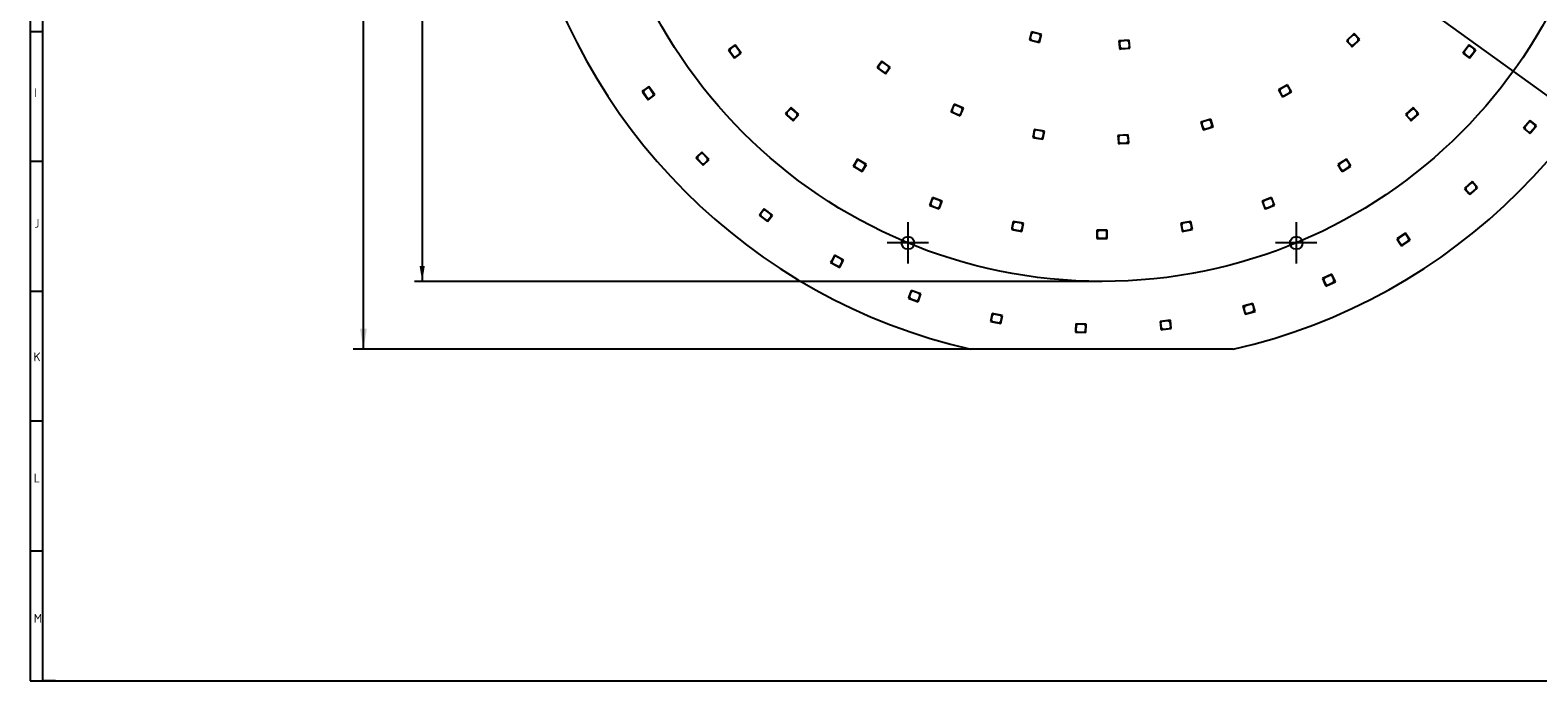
# Model space of a CAD drawing. Header units: millimetres. Extents: x 7 to 819, y 6 to 587.
# Tile 1 of 14: x 7 to 518, y 15 to 235. Entities that reach past the tile are written whole.
import ezdxf
from ezdxf.enums import TextEntityAlignment as Align
from ezdxf.lldxf.tags import DXFTag

# ---------------------------------------------------------------- set-up
doc = ezdxf.new("R2010")
doc.units = ezdxf.units.MM
doc.layers.add('Default', color=7, linetype='Continuous')
doc.layers.add('RDLED_400MM_4000', color=7, linetype='Continuous')
doc.styles.add('SEACAD_Arial', font='arial.ttf')
doc.styles.add('SEACAD_Solid_Edge_ANSI1_Symbols', font='semeca1.ttf')
tags = doc.linetypes.add('CENTER2', pattern=[28.575, 19.05, -3.175, 3.175, -3.175]).pattern_tags.tags
tags[10:11] = [DXFTag(74, 4), DXFTag(75, 0), DXFTag(340, '0'), DXFTag(46, 0.0), DXFTag(50, 0.0), DXFTag(44, 0.0), DXFTag(45, 0.0)]
tags[8:9] = [DXFTag(74, 4), DXFTag(75, 0), DXFTag(340, '0'), DXFTag(46, 0.0), DXFTag(50, 0.0), DXFTag(44, 0.0), DXFTag(45, 0.0)]
tags[6:7] = [DXFTag(74, 4), DXFTag(75, 0), DXFTag(340, '0'), DXFTag(46, 0.0), DXFTag(50, 0.0), DXFTag(44, 0.0), DXFTag(45, 0.0)]
tags[4:5] = [DXFTag(74, 4), DXFTag(75, 0), DXFTag(340, '0'), DXFTag(46, 0.0), DXFTag(50, 0.0), DXFTag(44, 0.0), DXFTag(45, 0.0)]
doc.dimstyles.new('ISO', dxfattribs={"dimtxt": 7, "dimasz": 7, "dimexe": 3.5, "dimexo": 0, "dimgap": 1.75, "dimtad": 1, "dimtxsty": 'SEACAD_Arial', "dimblk1": '_SE_FILLED', "dimblk2": '_SE_FILLED', "dimsah": 1, "dimcen": 3.5, "dimadec": 0, "dimazin": 0, "dimtfac": 0.5, "dimtdec": 3, "dimtmove": 0, "dimatfit": 3, "dimfxl": 1, "dimarcsym": 0})

# ---------------------------------------------------------------- blocks, each defined once
blk = doc.blocks.new('SEANNOT_GROUP')
at = {"layer": 'Default', "color": 7, "linetype": 'CENTER2'}
for p, q in [((304.27, 170.14), (304.27, 156.14)), ((311.27, 163.14), (297.27, 163.14))]:
    blk.add_line(p, q, dxfattribs=at)
blk = doc.blocks.new('SEANNOT_GROUP1')
at = {"layer": 'Default', "color": 7, "linetype": 'CENTER2'}
for p, q in [((435.92, 170.14), (435.92, 156.14)), ((442.92, 163.14), (428.92, 163.14))]:
    blk.add_line(p, q, dxfattribs=at)
blk = doc.blocks.new('SE1')
at = {"layer": 'RDLED_400MM_4000', "color": 7, "linetype": 'Continuous'}
for p, q in [((245.67, 230.28), (243.83, 228.89)), ((247.78, 227.48), (245.67, 230.28)), ((345.59, 232.42), (345.47, 231.93)), ((345.47, 231.93), (345.96, 231.81)), ((346.16, 234.65), (345.59, 232.42)), ((345.96, 231.81), (345.59, 232.42)), ((346.11, 234.04), (345.72, 232.49)), ((345.72, 232.49), (346.08, 231.88)), ((345.96, 231.81), (348.86, 231.08)), ((346.08, 231.88), (348.31, 231.32)), ((346.72, 234.4), (346.11, 234.04)), ((349.55, 233.79), (346.16, 234.65)), ((348.95, 233.84), (346.72, 234.4)), ((348.31, 231.32), (348.91, 231.68)), ((348.86, 231.08), (349.55, 233.79)), ((348.91, 231.68), (349.31, 233.23)), ((349.31, 233.23), (348.95, 233.84)), ((379.32, 231.9), (375.83, 231.61)), ((375.83, 231.61), (376.02, 229.32)), ((376.44, 231.56), (375.98, 231.02)), ((375.98, 231.02), (376.11, 229.43)), ((378.73, 231.75), (376.44, 231.56)), ((379.27, 231.29), (378.73, 231.75)), ((379.4, 229.7), (379.27, 231.29)), ((379.55, 229.11), (379.32, 231.9)), ((455.5, 234.07), (452.96, 231.67)), ((452.96, 231.67), (454.53, 230)), ((453.46, 232.01), (453.44, 231.3)), ((453.44, 231.3), (454.54, 230.14)), ((455.13, 233.59), (453.46, 232.01)), ((454.54, 230.14), (455.24, 230.12)), ((455.84, 233.57), (455.13, 233.59)), ((455.24, 229.98), (457.42, 232.03)), ((455.24, 230.12), (456.92, 231.7)), ((457.42, 232.03), (455.5, 234.07)), ((456.94, 232.4), (455.84, 233.57)), ((456.92, 231.7), (456.94, 232.4)), ((494.52, 230.28), (492.42, 227.48)), ((496.76, 228.59), (494.52, 230.28)), ((243.83, 228.89), (243.43, 228.59)), ((243.43, 228.59), (243.73, 228.19)), ((243.73, 228.19), (243.83, 228.89)), ((243.73, 228.19), (245.54, 225.8)), ((243.97, 228.87), (243.87, 228.17)), ((243.87, 228.17), (245.26, 226.33)), ((245.25, 229.83), (243.97, 228.87)), ((245.95, 229.74), (245.25, 229.83)), ((245.26, 226.33), (245.96, 226.24)), ((245.54, 225.8), (247.78, 227.48)), ((247.34, 227.9), (245.95, 229.74)), ((245.96, 226.24), (247.24, 227.2)), ((247.24, 227.2), (247.34, 227.9)), ((376.02, 229.32), (376.06, 228.82)), ((376.56, 228.86), (376.02, 229.32)), ((376.06, 228.82), (376.56, 228.86)), ((376.11, 229.43), (376.65, 228.97)), ((376.56, 228.86), (379.55, 229.11)), ((376.65, 228.97), (378.95, 229.16)), ((378.95, 229.16), (379.4, 229.7)), ((454.53, 230), (454.88, 229.63)), ((455.24, 229.98), (454.53, 230)), ((454.88, 229.63), (455.24, 229.98)), ((492.42, 227.48), (494.25, 226.1)), ((494.24, 229.74), (492.86, 227.9)), ((492.86, 227.9), (492.95, 227.2)), ((492.95, 227.2), (494.23, 226.24)), ((494.23, 226.24), (494.93, 226.33)), ((494.94, 229.83), (494.24, 229.74)), ((494.95, 226.19), (494.25, 226.1)), ((494.25, 226.1), (494.65, 225.8)), ((494.65, 225.8), (494.95, 226.19)), ((494.93, 226.33), (496.32, 228.17)), ((496.22, 228.87), (494.94, 229.83)), ((494.95, 226.19), (496.76, 228.59)), ((496.32, 228.17), (496.22, 228.87)), ((294.11, 222.91), (293.81, 222.51)), ((293.81, 222.51), (294.21, 222.21)), ((295.48, 224.75), (294.11, 222.91)), ((294.21, 222.21), (294.11, 222.91)), ((294.21, 222.21), (296.62, 220.42)), ((295.2, 224.21), (294.25, 222.93)), ((294.25, 222.93), (294.35, 222.23)), ((294.35, 222.23), (296.19, 220.85)), ((295.9, 224.31), (295.2, 224.21)), ((298.29, 222.66), (295.48, 224.75)), ((297.75, 222.94), (295.9, 224.31)), ((296.19, 220.85), (296.89, 220.96)), ((296.62, 220.42), (298.29, 222.66)), ((296.89, 220.96), (297.85, 222.24)), ((297.85, 222.24), (297.75, 222.94)), ((214.58, 214.8), (214.17, 214.51)), ((214.46, 214.1), (214.58, 214.8)), ((216.46, 216.12), (214.58, 214.8)), ((214.72, 214.78), (214.6, 214.08)), ((216.03, 215.7), (214.72, 214.78)), ((216.73, 215.57), (216.03, 215.7)), ((218.48, 213.26), (216.46, 216.12)), ((218.05, 213.69), (216.73, 215.57)), ((432.91, 216.75), (429.88, 215)), ((429.88, 215), (431.03, 213.01)), ((430.45, 215.21), (430.27, 214.53)), ((432.44, 216.36), (430.45, 215.21)), ((433.13, 216.18), (432.44, 216.36)), ((434.31, 214.32), (432.91, 216.75)), ((433.93, 214.79), (433.13, 216.18)), ((433.74, 214.11), (433.93, 214.79)), ((214.17, 214.51), (214.46, 214.1)), ((214.46, 214.1), (216.19, 211.65)), ((214.6, 214.08), (215.92, 212.2)), ((215.92, 212.2), (216.62, 212.08)), ((216.19, 211.65), (218.48, 213.26)), ((216.62, 212.08), (217.93, 213)), ((217.93, 213), (218.05, 213.69)), ((319.93, 210.17), (319.02, 208.05)), ((319.78, 209.58), (319.15, 208.11)), ((320.44, 209.84), (319.78, 209.58)), ((323.14, 208.78), (319.93, 210.17)), ((322.55, 208.93), (320.44, 209.84)), ((430.27, 214.53), (431.07, 213.14)), ((431.03, 213.01), (431.28, 212.57)), ((431.71, 212.82), (431.03, 213.01)), ((431.07, 213.14), (431.75, 212.96)), ((431.28, 212.57), (431.71, 212.82)), ((431.71, 212.82), (434.31, 214.32)), ((431.75, 212.96), (433.74, 214.11)), ((263.1, 207.28), (262.76, 206.91)), ((262.76, 206.91), (263.13, 206.57)), ((264.65, 208.97), (263.1, 207.28)), ((263.13, 206.57), (263.1, 207.28)), ((263.13, 206.57), (265.35, 204.55)), ((264.32, 208.46), (263.24, 207.28)), ((263.24, 207.28), (263.27, 206.58)), ((263.27, 206.58), (264.97, 205.03)), ((265.03, 208.5), (264.32, 208.46)), ((267.24, 206.62), (264.65, 208.97)), ((264.97, 205.03), (265.68, 205.06)), ((266.73, 206.95), (265.03, 208.5)), ((265.35, 204.55), (267.24, 206.62)), ((265.68, 205.06), (266.76, 206.24)), ((266.76, 206.24), (266.73, 206.95)), ((319.02, 208.05), (318.82, 207.6)), ((318.82, 207.6), (319.28, 207.4)), ((319.28, 207.4), (319.02, 208.05)), ((319.15, 208.11), (319.41, 207.45)), ((319.28, 207.4), (322.03, 206.21)), ((319.41, 207.45), (321.52, 206.54)), ((321.52, 206.54), (322.18, 206.8)), ((322.03, 206.21), (323.14, 208.78)), ((322.18, 206.8), (322.81, 208.27)), ((322.81, 208.27), (322.55, 208.93)), ((406.93, 205.1), (403.58, 204.1)), ((406.39, 204.83), (404.18, 204.17)), ((407.01, 204.5), (406.39, 204.83)), ((407.74, 202.42), (406.93, 205.1)), ((407.47, 202.96), (407.01, 204.5)), ((475.54, 208.97), (472.96, 206.62)), ((472.96, 206.62), (474.51, 204.92)), ((473.47, 206.95), (473.43, 206.24)), ((473.43, 206.24), (474.51, 205.06)), ((475.17, 208.5), (473.47, 206.95)), ((474.51, 205.06), (475.22, 205.03)), ((474.51, 204.92), (474.84, 204.55)), ((475.21, 204.88), (474.51, 204.92)), ((474.84, 204.55), (475.21, 204.88)), ((475.87, 208.46), (475.17, 208.5)), ((475.21, 204.88), (477.43, 206.91)), ((475.22, 205.03), (476.92, 206.58)), ((477.43, 206.91), (475.54, 208.97)), ((476.95, 207.28), (475.87, 208.46)), ((476.92, 206.58), (476.95, 207.28)), ((515.17, 204.67), (512.94, 201.97)), ((517.33, 202.89), (515.17, 204.67)), ((346.68, 199.35), (346.6, 198.86)), ((347.08, 201.61), (346.68, 199.35)), ((347.09, 198.77), (346.68, 199.35)), ((347.08, 201), (346.8, 199.43)), ((346.8, 199.43), (347.21, 198.85)), ((350.53, 201.01), (347.08, 201.61)), ((347.66, 201.41), (347.08, 201)), ((349.92, 201.01), (347.66, 201.41)), ((350.33, 200.43), (349.92, 201.01)), ((350.04, 198.25), (350.53, 201.01)), ((350.05, 198.86), (350.33, 200.43)), ((378.97, 199.76), (375.48, 199.55)), ((375.48, 199.55), (375.61, 197.26)), ((376.08, 199.49), (375.61, 198.96)), ((378.38, 199.62), (376.08, 199.49)), ((378.91, 199.15), (378.38, 199.62)), ((379.13, 196.96), (378.97, 199.76)), ((403.58, 204.1), (404.24, 201.89)), ((404.18, 204.17), (403.85, 203.55)), ((403.85, 203.55), (404.31, 202.02)), ((404.24, 201.89), (404.38, 201.41)), ((404.86, 201.56), (404.24, 201.89)), ((404.31, 202.02), (404.93, 201.68)), ((404.38, 201.41), (404.86, 201.56)), ((404.86, 201.56), (407.74, 202.42)), ((404.93, 201.68), (407.13, 202.34)), ((407.13, 202.34), (407.47, 202.96)), ((512.94, 201.97), (514.72, 200.51)), ((514.86, 204.15), (513.4, 202.37)), ((513.4, 202.37), (513.47, 201.67)), ((513.47, 201.67), (514.7, 200.65)), ((514.7, 200.65), (515.41, 200.72)), ((515.42, 200.58), (514.72, 200.51)), ((514.72, 200.51), (515.1, 200.19)), ((515.57, 204.21), (514.86, 204.15)), ((515.1, 200.19), (515.42, 200.58)), ((515.41, 200.72), (516.87, 202.49)), ((515.42, 200.58), (517.33, 202.89)), ((516.8, 203.2), (515.57, 204.21)), ((516.87, 202.49), (516.8, 203.2)), ((346.6, 198.86), (347.09, 198.77)), ((347.09, 198.77), (350.04, 198.25)), ((347.21, 198.85), (349.47, 198.45)), ((349.47, 198.45), (350.05, 198.86)), ((375.61, 198.96), (375.7, 197.36)), ((375.61, 197.26), (375.64, 196.76)), ((376.14, 196.79), (375.61, 197.26)), ((375.64, 196.76), (376.14, 196.79)), ((375.7, 197.36), (376.23, 196.89)), ((376.14, 196.79), (379.13, 196.96)), ((376.23, 196.89), (378.53, 197.03)), ((378.53, 197.03), (379, 197.55)), ((379, 197.55), (378.91, 199.15)), ((232.77, 192.32), (232.41, 191.97)), ((232.41, 191.97), (232.76, 191.61)), ((232.76, 191.61), (232.77, 192.32)), ((232.76, 191.61), (234.84, 189.45)), ((234.43, 193.91), (232.77, 192.32)), ((232.92, 192.32), (232.9, 191.61)), ((232.9, 191.61), (234.5, 189.95)), ((234.07, 193.43), (232.92, 192.32)), ((234.78, 193.41), (234.07, 193.43)), ((236.86, 191.39), (234.43, 193.91)), ((234.5, 189.95), (235.2, 189.94)), ((236.37, 191.76), (234.78, 193.41)), ((234.84, 189.45), (236.86, 191.39)), ((235.2, 189.94), (236.36, 191.05)), ((236.36, 191.05), (236.37, 191.76)), ((286.01, 189.57), (285.75, 189.14)), ((285.75, 189.14), (286.17, 188.88)), ((287.22, 191.52), (286.01, 189.57)), ((286.17, 188.88), (286.01, 189.57)), ((286.99, 190.96), (286.15, 189.6)), ((286.15, 189.6), (286.31, 188.91)), ((287.68, 191.12), (286.99, 190.96)), ((290.2, 189.68), (287.22, 191.52)), ((289.64, 189.91), (287.68, 191.12)), ((288.72, 187.3), (290.2, 189.68)), ((288.95, 187.86), (289.8, 189.22)), ((289.8, 189.22), (289.64, 189.91)), ((452.97, 191.52), (449.99, 189.68)), ((449.99, 189.68), (451.2, 187.73)), ((450.56, 189.91), (450.39, 189.22)), ((450.39, 189.22), (451.24, 187.86)), ((452.51, 191.12), (450.56, 189.91)), ((451.89, 187.56), (454.44, 189.14)), ((453.2, 190.96), (452.51, 191.12)), ((454.44, 189.14), (452.97, 191.52)), ((454.04, 189.6), (453.2, 190.96)), ((453.88, 188.91), (454.04, 189.6)), ((286.17, 188.88), (288.72, 187.3)), ((286.31, 188.91), (288.27, 187.7)), ((288.27, 187.7), (288.95, 187.86)), ((451.2, 187.73), (451.47, 187.3)), ((451.89, 187.56), (451.2, 187.73)), ((451.24, 187.86), (451.93, 187.7)), ((451.47, 187.3), (451.89, 187.56)), ((451.93, 187.7), (453.88, 188.91)), ((495.55, 183.9), (492.94, 181.58)), ((492.94, 181.58), (494.47, 179.86)), ((493.45, 181.9), (493.41, 181.19)), ((493.41, 181.19), (494.48, 180)), ((495.17, 183.43), (493.45, 181.9)), ((494.47, 179.86), (494.8, 179.49)), ((495.18, 179.82), (494.47, 179.86)), ((494.48, 180), (495.18, 179.96)), ((494.8, 179.49), (495.18, 179.82)), ((495.88, 183.39), (495.17, 183.43)), ((495.18, 179.82), (497.42, 181.81)), ((495.18, 179.96), (496.9, 181.49)), ((497.42, 181.81), (495.55, 183.9)), ((496.94, 182.2), (495.88, 183.39)), ((496.9, 181.49), (496.94, 182.2)), ((255.58, 174.71), (254.19, 172.88)), ((255.3, 174.17), (254.33, 172.9)), ((256, 174.26), (255.3, 174.17)), ((258.37, 172.58), (255.58, 174.71)), ((257.83, 172.87), (256, 174.26)), ((311.79, 176.37), (311.61, 175.91)), ((311.61, 175.91), (312.07, 175.73)), ((312.62, 178.52), (311.79, 176.37)), ((312.07, 175.73), (311.79, 176.37)), ((312.49, 177.92), (311.92, 176.43)), ((311.92, 176.43), (312.2, 175.78)), ((312.07, 175.73), (314.87, 174.64)), ((312.2, 175.78), (314.35, 174.95)), ((313.14, 178.21), (312.49, 177.92)), ((315.88, 177.25), (312.62, 178.52)), ((315.29, 177.38), (313.14, 178.21)), ((314.35, 174.95), (314.99, 175.24)), ((314.87, 174.64), (315.88, 177.25)), ((314.99, 175.24), (315.57, 176.73)), ((315.57, 176.73), (315.29, 177.38)), ((427.57, 178.52), (424.31, 177.25)), ((424.31, 177.25), (425.14, 175.11)), ((424.91, 177.38), (424.62, 176.73)), ((424.62, 176.73), (425.2, 175.24)), ((427.05, 178.21), (424.91, 177.38)), ((425.14, 175.11), (425.32, 174.64)), ((425.79, 174.82), (425.14, 175.11)), ((425.2, 175.24), (425.85, 174.95)), ((425.32, 174.64), (425.79, 174.82)), ((425.79, 174.82), (428.59, 175.91)), ((425.85, 174.95), (427.99, 175.78)), ((427.7, 177.92), (427.05, 178.21)), ((428.59, 175.91), (427.57, 178.52)), ((428.28, 176.43), (427.7, 177.92)), ((427.99, 175.78), (428.28, 176.43)), ((254.19, 172.88), (253.89, 172.48)), ((253.89, 172.48), (254.28, 172.18)), ((254.28, 172.18), (254.19, 172.88)), ((254.28, 172.18), (256.67, 170.36)), ((254.33, 172.9), (254.42, 172.19)), ((254.42, 172.19), (256.25, 170.8)), ((256.25, 170.8), (256.95, 170.89)), ((256.67, 170.36), (258.37, 172.58)), ((256.95, 170.89), (257.92, 172.17)), ((257.92, 172.17), (257.83, 172.87)), ((339.97, 170.4), (339.55, 168.14)), ((339.96, 169.79), (339.66, 168.22)), ((340.54, 170.19), (339.96, 169.79)), ((343.41, 169.76), (339.97, 170.4)), ((342.8, 169.77), (340.54, 170.19)), ((343.2, 169.19), (342.8, 169.77)), ((342.89, 167.01), (343.41, 169.76)), ((342.91, 167.61), (343.2, 169.19)), ((400.22, 170.4), (396.78, 169.76)), ((396.78, 169.76), (397.21, 167.5)), ((397.39, 169.77), (396.99, 169.19)), ((396.99, 169.19), (397.29, 167.61)), ((399.65, 170.19), (397.39, 169.77)), ((400.23, 169.79), (399.65, 170.19)), ((400.74, 167.65), (400.22, 170.4)), ((400.53, 168.22), (400.23, 169.79)), ((339.55, 168.14), (339.45, 167.65)), ((339.45, 167.65), (339.95, 167.56)), ((339.95, 167.56), (339.55, 168.14)), ((339.66, 168.22), (340.06, 167.64)), ((339.95, 167.56), (342.89, 167.01)), ((340.06, 167.64), (342.32, 167.21)), ((342.32, 167.21), (342.91, 167.61)), ((371.85, 167.45), (368.35, 167.45)), ((368.35, 167.45), (368.35, 165.15)), ((368.35, 165.15), (368.35, 164.65)), ((368.85, 164.65), (368.35, 165.15)), ((368.35, 164.65), (368.85, 164.65)), ((368.95, 167.35), (368.45, 166.85)), ((368.45, 166.85), (368.45, 165.25)), ((368.45, 165.25), (368.95, 164.75)), ((368.85, 164.65), (371.85, 164.65)), ((371.25, 167.35), (368.95, 167.35)), ((368.95, 164.75), (371.25, 164.75)), ((371.75, 166.85), (371.25, 167.35)), ((371.25, 164.75), (371.75, 165.25)), ((371.75, 165.25), (371.75, 166.85)), ((371.85, 164.65), (371.85, 167.45)), ((397.21, 167.5), (397.3, 167.01)), ((397.79, 167.1), (397.21, 167.5)), ((397.29, 167.61), (397.87, 167.21)), ((397.3, 167.01), (397.79, 167.1)), ((397.79, 167.1), (400.74, 167.65)), ((397.87, 167.21), (400.13, 167.64)), ((400.13, 167.64), (400.53, 168.22)), ((472.99, 166.37), (470.06, 164.47)), ((470.06, 164.47), (471.31, 162.54)), ((470.61, 164.71), (470.47, 164.02)), ((470.47, 164.02), (471.34, 162.68)), ((472.54, 165.96), (470.61, 164.71)), ((472, 162.39), (474.52, 164.02)), ((472.03, 162.53), (473.96, 163.78)), ((473.24, 165.81), (472.54, 165.96)), ((474.52, 164.02), (472.99, 166.37)), ((474.11, 164.47), (473.24, 165.81)), ((473.96, 163.78), (474.11, 164.47)), ((279.42, 158.95), (278.32, 156.93)), ((279.89, 158.58), (279.22, 158.38)), ((282.49, 157.28), (279.42, 158.95)), ((281.92, 157.48), (279.89, 158.58)), ((471.31, 162.54), (471.58, 162.12)), ((472, 162.39), (471.31, 162.54)), ((471.34, 162.68), (472.03, 162.53)), ((471.58, 162.12), (472, 162.39)), ((278.32, 156.93), (278.08, 156.49)), ((278.08, 156.49), (278.52, 156.25)), ((278.52, 156.25), (278.32, 156.93)), ((279.22, 158.38), (278.45, 156.97)), ((278.45, 156.97), (278.65, 156.29)), ((278.52, 156.25), (281.15, 154.82)), ((278.65, 156.29), (280.67, 155.2)), ((280.67, 155.2), (281.35, 155.4)), ((281.15, 154.82), (282.49, 157.28)), ((281.35, 155.4), (282.12, 156.8)), ((282.12, 156.8), (281.92, 157.48)), ((448.03, 152.49), (444.83, 151.06)), ((444.83, 151.06), (445.77, 148.96)), ((445.42, 151.21), (445.17, 150.55)), ((445.17, 150.55), (445.82, 149.09)), ((447.52, 152.15), (445.42, 151.21)), ((445.77, 148.96), (445.98, 148.5)), ((446.43, 148.71), (445.77, 148.96)), ((445.82, 149.09), (446.48, 148.84)), ((445.98, 148.5), (446.43, 148.71)), ((446.43, 148.71), (449.17, 149.93)), ((446.48, 148.84), (448.58, 149.78)), ((448.18, 151.9), (447.52, 152.15)), ((449.17, 149.93), (448.03, 152.49)), ((448.83, 150.44), (448.18, 151.9)), ((448.58, 149.78), (448.83, 150.44)), ((304.6, 144.86), (304.43, 144.39)), ((304.43, 144.39), (304.9, 144.22)), ((305.38, 147.02), (304.6, 144.86)), ((304.9, 144.22), (304.6, 144.86)), ((305.27, 146.42), (304.73, 144.92)), ((304.73, 144.92), (305.03, 144.28)), ((304.9, 144.22), (307.72, 143.2)), ((305.03, 144.28), (307.19, 143.5)), ((305.91, 146.72), (305.27, 146.42)), ((308.67, 145.84), (305.38, 147.02)), ((308.07, 145.95), (305.91, 146.72)), ((307.19, 143.5), (307.83, 143.8)), ((307.72, 143.2), (308.67, 145.84)), ((307.83, 143.8), (308.37, 145.31)), ((308.37, 145.31), (308.07, 145.95)), ((332.85, 139.19), (332.41, 136.94)), ((332.84, 138.58), (332.53, 137.01)), ((333.42, 138.98), (332.84, 138.58)), ((336.29, 138.53), (332.85, 139.19)), ((335.68, 138.54), (333.42, 138.98)), ((336.08, 137.96), (335.68, 138.54)), ((335.75, 135.78), (336.29, 138.53)), ((421.23, 142.58), (417.85, 141.65)), ((417.85, 141.65), (418.46, 139.44)), ((418.46, 141.72), (418.11, 141.1)), ((418.11, 141.1), (418.53, 139.56)), ((420.68, 142.32), (418.46, 141.72)), ((418.46, 139.44), (418.59, 138.95)), ((419.08, 139.09), (418.46, 139.44)), ((418.53, 139.56), (419.15, 139.21)), ((418.59, 138.95), (419.08, 139.09)), ((419.08, 139.09), (421.97, 139.88)), ((419.15, 139.21), (421.36, 139.82)), ((421.29, 141.98), (420.68, 142.32)), ((421.97, 139.88), (421.23, 142.58)), ((421.71, 140.43), (421.29, 141.98)), ((421.36, 139.82), (421.71, 140.43)), ((332.41, 136.94), (332.32, 136.44)), ((332.32, 136.44), (332.81, 136.35)), ((332.81, 136.35), (332.41, 136.94)), ((332.53, 137.01), (332.93, 136.43)), ((332.81, 136.35), (335.75, 135.78)), ((332.93, 136.43), (335.18, 135.99)), ((335.18, 135.99), (335.77, 136.39)), ((335.77, 136.39), (336.08, 137.96)), ((361.11, 133.35), (361.09, 132.85)), ((361.2, 135.65), (361.11, 133.35)), ((361.59, 132.83), (361.11, 133.35)), ((364.7, 135.52), (361.2, 135.65)), ((361.28, 135.05), (361.21, 133.45)), ((361.21, 133.45), (361.7, 132.93)), ((361.79, 135.53), (361.28, 135.05)), ((361.7, 132.93), (363.99, 132.84)), ((364.09, 135.44), (361.79, 135.53)), ((363.99, 132.84), (364.51, 133.32)), ((364.57, 134.92), (364.09, 135.44)), ((364.51, 133.32), (364.57, 134.92)), ((364.59, 132.72), (364.7, 135.52)), ((393.24, 136.88), (389.76, 136.48)), ((389.76, 136.48), (390.02, 134.19)), ((390.37, 136.45), (389.93, 135.89)), ((389.93, 135.89), (390.11, 134.3)), ((390.02, 134.19), (390.08, 133.7)), ((390.58, 133.75), (390.02, 134.19)), ((390.08, 133.7), (390.58, 133.75)), ((390.11, 134.3), (390.66, 133.86)), ((392.65, 136.71), (390.37, 136.45)), ((390.58, 133.75), (393.56, 134.1)), ((390.66, 133.86), (392.95, 134.13)), ((393.21, 136.27), (392.65, 136.71)), ((392.95, 134.13), (393.39, 134.68)), ((393.39, 134.68), (393.21, 136.27)), ((393.56, 134.1), (393.24, 136.88)), ((361.09, 132.85), (361.59, 132.83)), ((361.59, 132.83), (364.59, 132.72)), ((414.54, 127.05), (325.65, 127.05))]:
    blk.add_line(p, q, dxfattribs=at)
for centre in [(304.27, 163.14), (435.92, 163.14)]:
    blk.add_circle(centre, 2.15, dxfattribs=at)
for start, end in [(192.8386, 257.1614), (282.8386, 347.1614)]:
    blk.add_arc((370.1, 322.05), 200, start, end, dxfattribs=at)
blk = doc.blocks.new('DMBLK2')
at = {"layer": 'Default', "linetype": 'Continuous'}
for points in [[(118.53, 510.05), (120.86, 510.05), (119.69, 517.05)], [(118.53, 134.05), (119.69, 127.05), (120.86, 134.05)]]:
    blk.add_hatch(color=7, dxfattribs=at).paths.add_polyline_path(points)
at = {"layer": 'Default', "color": 7, "linetype": 'Continuous'}
for p, q in [((325.65, 517.05), (116.19, 517.05)), ((119.69, 127.05), (119.69, 517.05)), ((325.65, 127.05), (116.19, 127.05))]:
    blk.add_line(p, q, dxfattribs=at)
at = {"layer": 'Default', "color": 7, "linetype": 'Continuous', "style": 'SEACAD_Arial'}
blk.add_text('390', height=7, rotation=90, dxfattribs=at).set_placement((110.94, 313.83), align=Align.TOP_LEFT)
blk = doc.blocks.new('_SE_FILLED')
at = {"color": 0}
blk.add_line((0, 0), (-1, 0), dxfattribs=at)
blk.add_solid([(0, 0), (-1, -0.1665), (-1, 0.1665), (0, 0)], dxfattribs=at)
blk = doc.blocks.new('DMBLK3')
at = {"layer": 'Default', "linetype": 'Continuous'}
blk.add_hatch(color=7, dxfattribs=at).paths.add_polyline_path([(212.97, 434.12), (214.33, 436.01), (207.98, 439.17)])
at = {"layer": 'Default', "color": 7, "linetype": 'Continuous'}
blk.add_line((572.15, 176.08), (207.98, 439.17), dxfattribs=at)
at = {"layer": 'Default', "color": 7, "linetype": 'Continuous', "style": 'SEACAD_Arial'}
for s, p in [('R', (552.88, 200.79)), ('200', (561.96, 194.23))]:
    blk.add_text(s, height=7, rotation=324.1547, dxfattribs=at).set_placement(p, align=Align.TOP_LEFT)
blk = doc.blocks.new('DMBLK8')
at = {"layer": 'Default', "linetype": 'Continuous'}
for points in [[(138.73, 488.8), (140.48, 488.8), (139.61, 494.05)], [(138.73, 155.3), (139.61, 150.05), (140.48, 155.3)]]:
    blk.add_hatch(color=7, dxfattribs=at).paths.add_polyline_path(points)
at = {"layer": 'Default', "color": 7, "linetype": 'Continuous'}
for p, q in [((370.1, 494.05), (136.98, 494.05)), ((139.61, 494.05), (139.61, 150.05)), ((370.1, 150.05), (136.98, 150.05))]:
    blk.add_line(p, q, dxfattribs=at)
for s, style, p in [('344', 'SEACAD_Arial', (133.05, 320.38)), ('O', 'SEACAD_Solid_Edge_ANSI1_Symbols', (133.05, 311.39))]:
    blk.add_text(s, height=5.25, rotation=90, dxfattribs=dict(at, style=style)).set_placement(p, align=Align.TOP_LEFT)

msp = doc.modelspace()

# ---------------------------------------------------------------- linework, layer by layer
at = {"layer": 'Default', "color": 7, "linetype": 'Continuous'}
for p, q in [((6.708, 586.67), (6.708, 14.67)), ((10.978, 14.67), (10.978, 278.67)), ((10.978, 234.67), (6.708, 234.67)), ((10.978, 190.67), (6.708, 190.67)), ((10.978, 146.67), (6.708, 146.67)), ((10.978, 102.67), (6.708, 102.67)), ((10.978, 58.67), (6.708, 58.67)), ((6.708, 14.67), (819.1, 14.67)), ((15.329, 14.67), (10.978, 14.67))]:
    msp.add_line(p, q, dxfattribs=at)
at = {"layer": 'Default', "color": 7, "linetype": 'CENTER2'}
msp.add_circle((370.096, 322.047), 172, dxfattribs=at)

# ---------------------------------------------------------------- block references
at = {"layer": 'Default'}
for name in ['SE1', 'SEANNOT_GROUP', 'SEANNOT_GROUP1']:
    msp.add_blockref(name, (0, 0), dxfattribs=at)

# ---------------------------------------------------------------- texts
at = {"layer": 'Default', "char_height": 3, "attachment_point": 1}
for s, insert, width in [('{\\fSolid Edge ISO|b1||i0||c0|p34;\\C7;\\H3.;\\W1.;I}', (8.012, 215.568), 1.63637), ('{\\fSolid Edge ISO|b1||i0||c0|p34;\\C7;\\H3.;\\W1.;J}', (8.082, 171.236), 1.56819), ('{\\fSolid Edge ISO|b1||i0||c0|p34;\\C7;\\H3.;\\W1.;K}', (7.872, 125.985), 1.84092), ('{\\fSolid Edge ISO|b1||i0||c0|p34;\\C7;\\H3.;\\W1.;L}', (7.942, 84.938), 1.84092), ('{\\fSolid Edge ISO|b1||i0||c0|p34;\\C7;\\H3.;\\W1.;M}', (7.937, 37.364), 2.25001)]:
    msp.add_mtext(s, dxfattribs=dict(at, insert=insert, width=width))

# ---------------------------------------------------------------- dimensions: what is measured, and where the dimension line sits
at = {"layer": 'Default', "color": 7, "linetype": 'Continuous'}
dim = msp.add_linear_dim(base=(119.692, 127.047), p1=(414.537, 127.047), p2=(414.537, 517.047), angle=90, text='\\A1;<>', dimstyle='ISO', dxfattribs=at)
dim.commit()
dim.dimension.update_dxf_attribs({"geometry": 'DMBLK2', "text_midpoint": (119.692, 322.047), "dimtype": 161})
dim = msp.add_linear_dim(base=(139.61, 150.047), p1=(370.096, 494.047), p2=(370.096, 150.047), angle=270, text='\\A1;%%c<>', dimstyle='ISO', override={"dimtxt": 5.25, "dimasz": 5.25, "dimexe": 2.625, "dimgap": 1.3125, "dimcen": 2.625, "dimtolj": 1}, dxfattribs=at)
dim.commit()
dim.dimension.update_dxf_attribs({"geometry": 'DMBLK8', "text_midpoint": (139.61, 322.047), "dimtype": 161})
dim = msp.add_radius_dim(center=(370.096, 322.047), mpoint=(207.976, 439.166), text='\\A1;<>', dimstyle='ISO', override={"dimtolj": 1}, dxfattribs=at)
dim.commit()
dim.dimension.update_dxf_attribs({"geometry": 'DMBLK3', "text_midpoint": (545.773, 195.133), "dimtype": 164})

doc.saveas('drawing.dxf')
